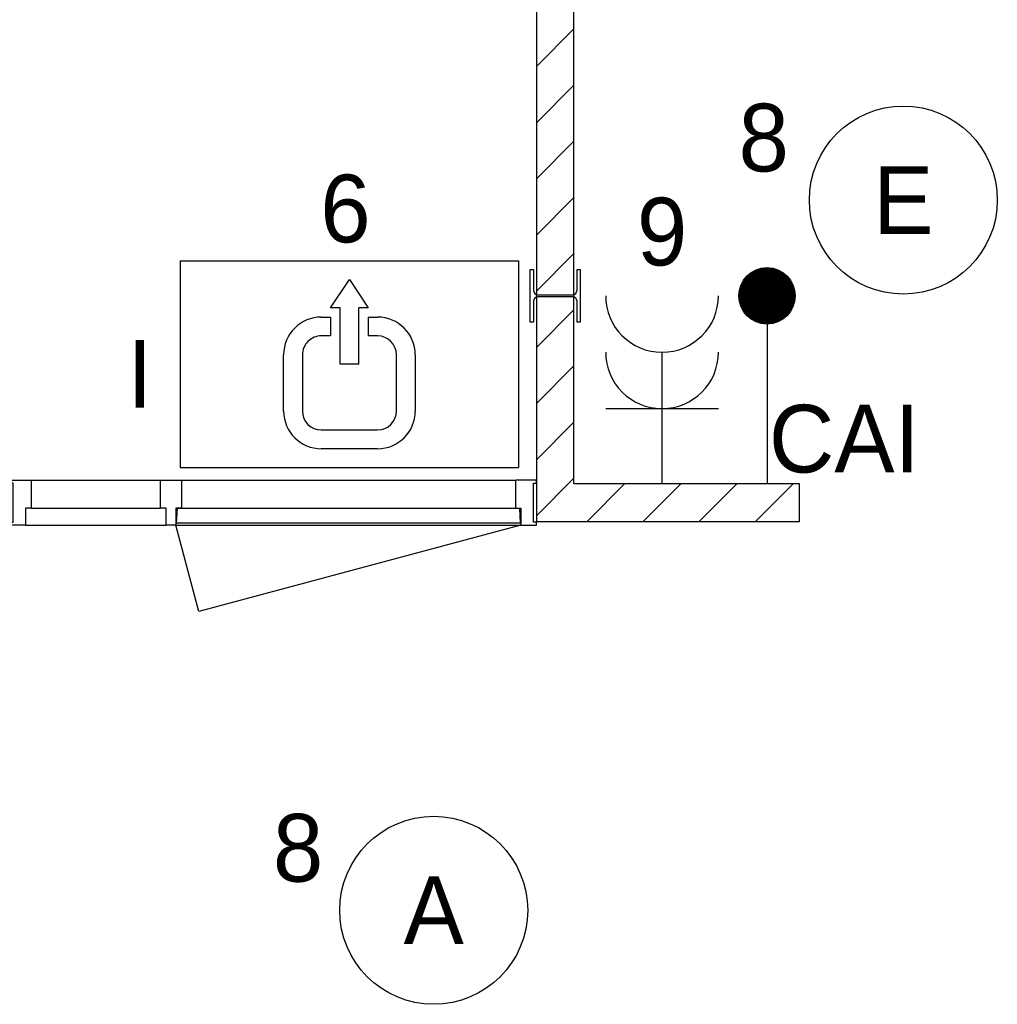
# Model space of a CAD drawing. Header units: millimetres. Extents: x -14827 to 65869, y -40284 to 56382.
# Tile 16 of 53: x 42838 to 45439, y 18626 to 21244. Entities that reach past the tile are written whole.
import ezdxf
from ezdxf.enums import TextEntityAlignment as Align

# ---------------------------------------------------------------- set-up
doc = ezdxf.new("R2010")
doc.units = ezdxf.units.MM
doc.header["$LTSCALE"] = 100
doc.header["$PDMODE"] = 1
for name, color, linetype in [('AA32XI--_HOUT', 242, 'Continuous'), ('AL$8A---_HULPLIJNEN', 1, 'Continuous'), ('EL6222--', 130, 'Continuous'), ('EL6311--', 130, 'Continuous'), ('EL6350--', 130, 'Continuous'), ('EL6441--', 130, 'Continuous'), ('IB$8A---_HULPLIJNEN', 7, 'Continuous'), ('xref', 9, 'Continuous')]:
    doc.layers.add(name, color=color, linetype=linetype)
doc.styles.add('BURO-018', font='BUROFONT', dxfattribs={"height": 180})

# ---------------------------------------------------------------- blocks, each defined once
blk = doc.blocks.new('AVB_IP')
at = {"layer": 'AL$8A---_HULPLIJNEN'}
blk.add_point((0, 0), dxfattribs=at)
blk = doc.blocks.new('1115B3A')
at = {"color": 0, "linetype": 'Continuous'}
blk.add_circle((0, 0), 2.5, dxfattribs=at)
at = {"color": 0, "linetype": 'Continuous', "style": 'BURO-018'}
for tag, p in [('E_GKAST', (0, 8)), ('E_GROEP', (0, 5)), ('E_SGROEP', (4.5, 5)), ('E_ARMCODE', (0, 0)), ('E_SLET', (4.5, -1))]:
    blk.add_attdef(tag, text='', height=1.8, dxfattribs=at).set_placement(p, align=Align.MIDDLE)
blk = doc.blocks.new('111304A')
at = {"color": 0, "linetype": 'Continuous'}
for p, q in [((0, 1), (0, 4.5)), ((-1.5, 3), (1.5, 3))]:
    blk.add_line(p, q, dxfattribs=at)
for centre in [(0, 6), (0, 4.5)]:
    blk.add_arc(centre, 1.5, 180, 0, dxfattribs=at)
at = {"color": 0, "linetype": 'Continuous', "style": 'BURO-018'}
for tag, p in [('E_GKAST', (0, 11.5)), ('E_GROEP', (0, 8.5)), ('E_SGROEP', (4.5, 8.5))]:
    blk.add_attdef(tag, text='', height=1.8, dxfattribs=at).set_placement(p, align=Align.MIDDLE)
at = {"color": 0, "linetype": 'Continuous', "style": 'BURO-018', "flags": 1}
for tag, p in [('E_VERMCODE', (13, 8.5)), ('E_MATCODE', (0, 0))]:
    blk.add_attdef(tag, text='', height=1.8, dxfattribs=at).set_placement(p, align=Align.MIDDLE)
blk = doc.blocks.new('E00008')
at = {"color": 0, "linetype": 'Continuous'}
blk.add_line((0, 6), (0, 1), dxfattribs=at)
at = {"color": 0, "const_width": 0.75}
blk.add_lwpolyline([(-0.375, 6, 1), (0.375, 6, 1)], format="xyb", close=True, dxfattribs=at)
at = {"color": 0, "linetype": 'Continuous'}
blk.add_circle((0, 6), 0.75, dxfattribs=at)
at = {"color": 7, "style": 'BURO-018'}
for tag, p in [('E_COMMENT1', (0, 12)), ('E_DCOM1', (0, 9))]:
    blk.add_attdef(tag, text='', height=1.8, dxfattribs=at).set_placement(p, align=Align.MIDDLE)
at = {"color": 0, "style": 'BURO-018'}
blk.add_attdef('E_TEXT1', text='', height=1.8, dxfattribs=at).set_placement((2.5, 6), align=Align.MIDDLE)
at = {"color": 0, "linetype": 'Continuous', "style": 'BURO-018', "flags": 1}
blk.add_attdef('E_MATCODE', text='', height=1.8, dxfattribs=at).set_placement((-49685.207, -14495.884), align=Align.MIDDLE)
blk = doc.blocks.new('E00163')
at = {"color": 0, "linetype": 'Continuous'}
for p, q in [((-4.5, 1), (-4.5, 6.5)), ((4.5, 6.5), (-4.5, 6.5)), ((4.5, 1), (4.5, 6.5)), ((-0.75, 6), (0.75, 6)), ((0.75, 5.5), (-0.75, 5.5)), ((-1.75, 3.5), (-1.75, 5)), ((-1.25, 5), (-1.25, 3.5)), ((1.25, 3.5), (1.25, 5)), ((1.75, 5), (1.75, 3.5)), ((-0.25, 3.75), (0.25, 3.75)), ((-0.25, 3.75), (-0.25, 2.25)), ((0.25, 3.75), (0.25, 2.25)), ((-0.75, 3), (-0.5, 3)), ((-0.5, 2.5), (-0.5, 3)), ((0.5, 2.5), (0.5, 3)), ((0.5, 3), (0.75, 3)), ((-0.5, 2.5), (-0.75, 2.5)), ((0.75, 2.5), (0.5, 2.5)), ((-0.5, 2.25), (-0.25, 2.25)), ((0, 1.5), (-0.5, 2.25)), ((0.5, 2.25), (0, 1.5)), ((0.25, 2.25), (0.5, 2.25)), ((4.5, 1), (-4.5, 1))]:
    blk.add_line(p, q, dxfattribs=at)
for centre, radius, start, end in [((-0.75, 5), 1, 90, 180), ((0.75, 5), 1, 0, 90), ((-0.75, 5), 0.5, 90, 180), ((0.75, 5), 0.5, 0, 90), ((-0.75, 3.5), 1, 180, 270), ((-0.75, 3.5), 0.5, 180, 270), ((0.75, 3.5), 0.5, 270, 0), ((0.75, 3.5), 1, 270, 0)]:
    blk.add_arc(centre, radius, start, end, dxfattribs=at)
at = {"color": 0, "linetype": 'Continuous', "style": 'BURO-018'}
for tag, p in [('E_GKAST', (0, 16.167)), ('E_GROEP', (0, 13.167)), ('E_SGROEP', (4.5, 13.167)), ('E_ARMCODE', (0, 9))]:
    blk.add_attdef(tag, text='', height=1.8, dxfattribs=at).set_placement(p, align=Align.MIDDLE)

msp = doc.modelspace()

# ---------------------------------------------------------------- hatches: boundary and pattern name
at = {"layer": 'AA32XI--_HOUT'}
h = msp.add_hatch(dxfattribs=at)
h.set_pattern_fill('', color=256, scale=880, style=0, pattern_type=0)
h.set_pattern_definition([])
h.paths.add_polyline_path([(42812.6, 20020), (42866.6, 20020), (42868.6, 20018), (42868.6, 19947), (42866.6, 19945), (42853.6, 19945), (42853.6, 19902), (42851.6, 19900), (42812.6, 19900), (42812.6, 19908), (42820.6, 19908), (42820.6, 20012), (42812.6, 20012)])
h = msp.add_hatch(dxfattribs=at)
h.set_pattern_fill('', color=256, scale=880, style=0, pattern_type=0)
h.set_pattern_definition([])
h.paths.add_polyline_path([(43214.6, 20020), (43266.6, 20020), (43268.6, 20018), (43268.6, 19947), (43266.6, 19945), (43253.6, 19945), (43253.6, 19902), (43251.6, 19900), (43229.6, 19900), (43227.6, 19902), (43227.6, 19945), (43214.6, 19945), (43212.6, 19947), (43212.6, 20018)])
h = msp.add_hatch(dxfattribs=at)
h.set_pattern_fill('', color=256, scale=880, style=0, pattern_type=0)
h.set_pattern_definition([])
h.paths.add_polyline_path([(44212.6, 20020), (44158.6, 20020), (44156.6, 20018), (44156.6, 19947), (44158.6, 19945), (44171.6, 19945), (44171.6, 19902), (44173.6, 19900), (44212.6, 19900), (44212.6, 19908), (44204.6, 19908), (44204.6, 20012), (44212.6, 20012)])

# ---------------------------------------------------------------- linework, layer by layer
at = {"layer": 'xref'}
for p, q in [((44212.6, 28810), (44212.6, 20010)), ((44312.6, 20010), (44312.6, 21810)), ((44212.6, 21119.5), (44312.6, 21219.5)), ((44212.6, 20970.2), (44312.6, 21070.2)), ((44212.6, 20820.9), (44312.6, 20920.9)), ((44212.6, 20671.5), (44312.6, 20771.5)), ((44212.6, 20522.2), (44312.6, 20622.2)), ((44196.1, 20440), (44196.1, 20580)), ((44196.1, 20580), (44204.6, 20580)), ((44204.6, 20580), (44204.6, 20524.8)), ((44320.6, 20524.8), (44320.6, 20580)), ((44320.6, 20580), (44329.1, 20580)), ((44329.1, 20580), (44329.1, 20440)), ((44216.6, 20512.8), (44308.6, 20512.8)), ((44308.6, 20507.3), (44216.6, 20507.3)), ((44204.6, 20495.3), (44204.6, 20440)), ((44320.6, 20440), (44320.6, 20495.3)), ((44212.6, 20372.8), (44312.6, 20472.8)), ((44204.6, 20440), (44196.1, 20440)), ((44329.1, 20440), (44320.6, 20440)), ((44212.6, 20223.5), (44312.6, 20323.5)), ((44212.6, 20074.2), (44312.6, 20174.2)), ((42868.6, 20020), (43212.6, 20020)), ((43268.6, 20020), (44156.6, 20020)), ((44212.6, 19924.8), (44312.6, 20024.8)), ((44212.6, 20010), (44212.6, 20010)), ((44212.6, 20010), (44212.6, 19910)), ((44912.6, 20010), (44312.6, 20010)), ((44347.2, 19910), (44447.2, 20010)), ((44496.5, 19910), (44596.5, 20010)), ((44645.9, 19910), (44745.9, 20010)), ((44795.2, 19910), (44895.2, 20010)), ((44912.6, 19910), (44912.6, 20010)), ((42868.6, 19945), (43212.6, 19945)), ((43255.6, 19905), (43257.6, 19945)), ((43257.6, 19945), (44167.6, 19945)), ((43268.6, 19945), (44156.6, 19945)), ((44167.6, 19945), (44169.6, 19905)), ((42853.6, 19900), (43227.6, 19900)), ((43253.6, 19900), (44171.6, 19900)), ((43315.1, 19670.5), (43253.6, 19900)), ((44169.6, 19905), (43255.6, 19905)), ((44171.6, 19900), (43315.1, 19670.5)), ((44212.6, 19910), (44912.6, 19910))]:
    msp.add_line(p, q, dxfattribs=at)
for points in [[(42812.6, 20020), (42866.6, 20020), (42868.6, 20018), (42868.6, 19947), (42866.6, 19945), (42853.6, 19945), (42853.6, 19902), (42851.6, 19900), (42812.6, 19900), (42812.6, 19908), (42820.6, 19908), (42820.6, 20012), (42812.6, 20012)], [(43214.6, 20020), (43266.6, 20020), (43268.6, 20018), (43268.6, 19947), (43266.6, 19945), (43253.6, 19945), (43253.6, 19902), (43251.6, 19900), (43229.6, 19900), (43227.6, 19902), (43227.6, 19945), (43214.6, 19945), (43212.6, 19947), (43212.6, 20018)], [(44212.6, 20020), (44158.6, 20020), (44156.6, 20018), (44156.6, 19947), (44158.6, 19945), (44171.6, 19945), (44171.6, 19902), (44173.6, 19900), (44212.6, 19900), (44212.6, 19908), (44204.6, 19908), (44204.6, 20012), (44212.6, 20012)]]:
    msp.add_lwpolyline(points, close=True, dxfattribs=at)
for centre, start, end in [((44216.6, 20524.8), 180, 270), ((44216.6, 20495.3), 90, 180), ((44308.6, 20524.8), 270, 0), ((44308.6, 20495.3), 0, 90)]:
    msp.add_arc(centre, 12, start, end, dxfattribs=at)

# ---------------------------------------------------------------- block references
at = {"layer": 'EL6222--'}
ref = msp.add_blockref('111304A', (44546.9, 19910), dxfattribs=dict(at, xscale=100, yscale=100, zscale=100))
ref.add_attrib('E_GROEP', '9', dxfattribs={"layer": '0', "color": 7, "linetype": 'Continuous', "height": 180, "style": 'BURO-018'}).set_placement((44546.9, 20680.9), align=Align.MIDDLE)
at = {"layer": 'EL6311--'}
ref = msp.add_blockref('1115B3A', (45188.6, 20764.6), dxfattribs=dict(at, xscale=100, yscale=100, zscale=100))
ref.add_attrib('E_ARMCODE', 'E', dxfattribs={"layer": '0', "color": 7, "linetype": 'Continuous', "height": 180, "style": 'BURO-018'}).set_placement((45188.6, 20764.6), align=Align.MIDDLE)
ref.add_attrib('E_GROEP', '8', dxfattribs={"layer": '0', "color": 7, "linetype": 'Continuous', "height": 180, "style": 'BURO-018'}).set_placement((44817.3, 20930.8), align=Align.MIDDLE)
ref = msp.add_blockref('1115B3A', (43939.4, 18875.9), dxfattribs=dict(at, xscale=100, yscale=100, zscale=100))
ref.add_attrib('E_ARMCODE', 'A', dxfattribs={"layer": '0', "color": 7, "linetype": 'Continuous', "height": 180, "style": 'BURO-018'}).set_placement((43939.4, 18875.9), align=Align.MIDDLE)
ref.add_attrib('E_GROEP', '8', dxfattribs={"layer": '0', "color": 7, "linetype": 'Continuous', "height": 180, "style": 'BURO-018'}).set_placement((43578.7, 19042.2), align=Align.MIDDLE)
at = {"layer": 'EL6350--'}
ref = msp.add_blockref('E00163', (43715.3, 20703.4), dxfattribs=dict(at, xscale=100, yscale=100, zscale=100, rotation=180))
ref.add_attrib('E_ARMCODE', 'I', dxfattribs={"layer": '0', "color": 7, "linetype": 'Continuous', "height": 180, "style": 'BURO-018'}).set_placement((43157.7, 20302.5), align=Align.MIDDLE)
ref.add_attrib('E_GROEP', '6', dxfattribs={"layer": '0', "color": 7, "linetype": 'Continuous', "height": 180, "style": 'BURO-018'}).set_placement((43704.7, 20742.2), align=Align.MIDDLE)
at = {"layer": 'EL6441--'}
ref = msp.add_blockref('E00008', (44826, 19910), dxfattribs=dict(at, xscale=100, yscale=100, zscale=100))
ref.add_attrib('E_TEXT1', 'CAI', dxfattribs={"layer": '0', "color": 1, "height": 180, "style": 'BURO-018'}).set_placement((45031.7, 20130.2), align=Align.MIDDLE)
at = {"layer": 'IB$8A---_HULPLIJNEN', "xscale": 0.04000000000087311, "yscale": 0.04000000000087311, "zscale": 0.04}
msp.add_blockref('AVB_IP', (43212.6, 19900), dxfattribs=at)

doc.saveas('drawing.dxf')
